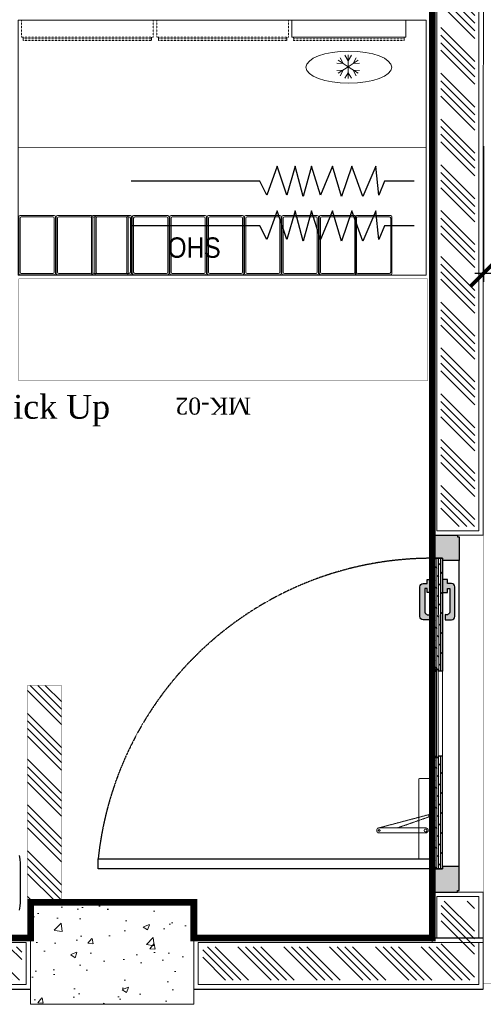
# Model space of a CAD drawing. Header units: millimetres. Extents: x 1277566 to 1493426, y 1039116 to 1145896.
# Tile 65 of 151: x 1342946 to 1344309, y 1133611 to 1136507. Entities that reach past the tile are written whole.
import ezdxf

# ---------------------------------------------------------------- set-up
doc = ezdxf.new("R2010")
doc.units = ezdxf.units.MM
doc.header["$PDMODE"] = 67
doc.linetypes.add('DASHED2', pattern=[0.375, 0.25, -0.125])
for name, color, linetype in [('01_DOOR', 76, 'Continuous'), ('CIVIL DIM', 7, 'Continuous'), ('Dimension a', 7, 'Continuous'), ('Edges', 7, 'Continuous'), ('Equipment Name', 8, 'Continuous'), ('MAIN KITCHEN', 7, 'Continuous')]:
    doc.layers.add(name, color=color, linetype=linetype)
for name, color, linetype, lineweight in [('A - TEXT', 7, 'Continuous', 13), ('CIVIL WALL HATCH', 7, 'Continuous', 5), ('CKD Dimensions', 3, 'Continuous', 0), ('EXISTING COLUMN', 5, 'Continuous', 20), ('FRONT COUNTER', 214, 'Continuous', 18), ('L1', 171, 'Continuous', 13), ('L6', 252, 'Continuous', 13), ('L7', 252, 'Continuous', 0), ('PLASTER', 252, 'Continuous', 9), ('tile finish', 32, 'Continuous', 9), ('WALL', 7, 'Continuous', 40)]:
    doc.layers.add(name, color=color, linetype=linetype, lineweight=lineweight)
doc.layers.add('Equipment', color=7, linetype='Continuous', lineweight=9, true_color=0xcc6600)
doc.styles.add('CKD_Dimension Text', font='BOOKOS.TTF')
doc.styles.add('ROMANS', font='arial.ttf', dxfattribs={"width": 0.75})
doc.styles.add('STYLE1', font='GOTHIC.TTF', dxfattribs={"width": 0.9})
doc.styles.add('style12', font='BOOKOSI.TTF')
doc.dimstyles.new('1.300', dxfattribs={"dimtxt": 150, "dimasz": 75, "dimexe": 25, "dimexo": 25, "dimgap": 15, "dimtad": 0, "dimdec": 0, "dimdsep": 46, "dimtxsty": 'ROMANS', "dimblk": 'ARCHTICK', "dimcen": 0.09, "dimdle": 25, "dimclrd": 256, "dimclre": 256, "dimclrt": 256, "dimadec": 1, "dimazin": 2, "dimtfac": 1, "dimtdec": 0, "dimtmove": 2, "dimatfit": 3, "dimldrblk": 'OPEN90', "dimfxl": 100, "dimtolj": 1, "dimtzin": 0, "dimlwe": -1, "dimarcsym": 0})
pattern_1 = [(135, (154681.03, -46618.93), (-67.351921, -67.351921), []), (135, (154681.03, -46596.48), (-67.351921, -67.351921), []), (135, (154681.03, -46574.03), (-67.351921, -67.351921), []), (135, (154681.03, -46551.58), (-67.351921, -67.351921), [])]

# ---------------------------------------------------------------- blocks, each defined once
blk = doc.blocks.new('door closer')
at = {"color": 14, "linetype": 'DASHED2', "lineweight": 9, "ltscale": 0.5}
for p, q in [((10736.43, -3996.01), (10716.43, -3996.01)), ((10716.43, -3996.01), (10716.43, -3999.19)), ((10727.44, -3996.77), (10724.13, -4009.27)), ((10726.86, -3996.83), (10724.13, -4004.67)), ((10725.64, -3996.14), (10725.64, -3996.01)), ((10728.52, -3996.26), (10725.76, -3996.26)), ((10728.64, -3996.14), (10728.64, -3996.01)), ((10736.43, -3999.19), (10736.43, -3996.01)), ((10716.55, -3999.31), (10736.31, -3999.31)), ((10722.88, -3999.31), (10722.88, -3997.66)), ((10722.88, -3999.31), (10722.88, -4009.19)), ((10724.13, -3999.31), (10724.13, -3997.66)), ((10724.13, -4009.19), (10724.13, -3999.31))]:
    blk.add_line(p, q, dxfattribs=at)
for centre, radius in [((10727.21, -3996.64), 0.123), ((10723.51, -3997.66), 0.338), ((10723.51, -4009.19), 0.214)]:
    blk.add_circle(centre, radius, dxfattribs=at)
for centre, radius, start, end in [((10723.51, -3997.66), 0.625, 360, 180), ((10725.76, -3996.14), 0.12, 180, 270), ((10717.05, -4005.46), 13.03, 41.9275, 44.9169), ((10727.11, -3996.33), 0.562, 229.3399, 295.6856), ((10727.25, -3996.61), 0.25, 295.6856, 334.162), ((10726.83, -3996.41), 0.711, 334.162, 5.5837), ((10728.32, -3996.27), 0.78, 179.2294, 185.0234), ((10728.52, -3996.14), 0.12, 270, 0), ((10716.55, -3999.19), 0.12, 180, 270), ((10736.31, -3999.19), 0.12, 270, 0), ((10723.51, -4009.19), 0.625, 180, 0)]:
    blk.add_arc(centre, radius, start, end, dxfattribs=at)
blk = doc.blocks.new('A$C68A023B9')
at = {"layer": '01_DOOR', "ltscale": 2}
h = blk.add_hatch(color=253, dxfattribs=at)
h.set_gradient(color1=(173, 173, 173), one_color=1, tint=1, name='SPHERICAL')
edge = h.paths.add_edge_path()
edge.add_arc((4.75, 1.25), 0.5, 270, 21.737)
edge.add_line((5.22, 1.44), (6, 1.44))
edge.add_line((6, 1.44), (6, 0.75))
edge.add_line((6, 0.75), (6, 0.5))
edge.add_arc((5.5, 0.5), 0.5, 270, 360, ccw=False)
edge.add_line((5.5, 0), (1.09, 0))
edge.add_arc((1.09, 0.5), 0.5, 180, 270, ccw=False)
edge.add_line((0.59, 0.5), (0.59, 0.75))
edge.add_line((0.59, 0.75), (0.59, 1.1))
edge.add_line((0.59, 1.1), (0, 1.1))
edge.add_line((0, 1.1), (0, 1.85))
edge.add_line((0, 1.85), (1.94, 1.85))
edge.add_line((1.94, 1.85), (1.94, 1.1))
edge.add_line((1.94, 1.1), (1.34, 1.1))
edge.add_line((1.34, 1.1), (1.34, 0.75))
edge.add_line((1.34, 0.75), (4.75, 0.75))
blk.add_lwpolyline([(4.75, 0.75, 0.530238), (5.22, 1.44), (6, 1.44), (6, 0.75), (6, 0.5, -0.414214), (5.5, 0), (1.09, 0, -0.414214), (0.59, 0.5), (0.59, 0.75), (0.59, 1.1), (0, 1.1), (0, 1.85), (1.94, 1.85), (1.94, 1.1), (1.34, 1.1), (1.34, 0.75)], format="xyb", close=True, dxfattribs=at)
blk = doc.blocks.new('door sdfgh')
at = {"layer": '01_DOOR', "ltscale": 100}
h = blk.add_hatch(dxfattribs=at)
h.set_pattern_fill('DOTS', color=256, scale=58.874347, angle=-90, style=0)
h.set_pattern_definition([(90, (275185.757, 11141403.7222), (3.6796466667, 1.8398233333), [0, -3.6796466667])])
h.paths.add_polyline_path([(1223028.7, 1241623.6), (1223028.7, 1241616.8), (1223058.3, 1241616.8), (1223058.3, 1241548.6), (1222984.3, 1241548.6), (1222984.3, 1241553.6), (1222979.3, 1241553.6), (1222979.3, 1241623.6)])
h.paths.add_polyline_path([(1223028.7, 1242523.6), (1223028.7, 1242530.4), (1223058.4, 1242530.4), (1223058.4, 1242598.6), (1222984.3, 1242598.6), (1222984.3, 1242593.7), (1222979.4, 1242593.7), (1222979.4, 1242523.6)])
at = {"layer": '01_DOOR', "lineweight": 9, "ltscale": 100}
h = blk.add_hatch(dxfattribs=at)
h.set_pattern_fill('DOLMIT', color=251, scale=19.624782, angle=-90, style=0)
h.set_pattern_definition([(270, (275249.5377, 11142032.3274), (4.9061955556, -1e-15), []), (315, (275249.538, 11142032.327), (9.812391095, 9.812391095), [6.938408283, -13.876834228])])
h.paths.add_polyline_path([(1223028.7, 1241948.7), (1223041, 1241948.7), (1223041, 1241943.8), (1223058.3, 1241943.8), (1223058.3, 1241616.8), (1223028.7, 1241616.8)])
h.paths.add_polyline_path([(1223028.7, 1242198.6), (1223041, 1242198.6), (1223041, 1242203.5), (1223058.3, 1242203.5), (1223058.4, 1242530.4), (1223028.7, 1242530.4)])
at = {"layer": '01_DOOR', "ltscale": 100}
for p, q in [((1222979.4, 1242523.6, 33362.9), (1222979.3, 1241623.6, 33362.9)), ((1223058.3, 1242198.6, 33362.9), (1223046, 1242203.5, 33362.9)), ((1223058.3, 1242203.5, 33362.9), (1223046, 1242198.6, 33362.9)), ((1223058.3, 1241948.7, 33362.9), (1223046, 1241943.8, 33362.9)), ((1223058.3, 1241943.8, 33362.9), (1223046, 1241948.7, 33362.9))]:
    blk.add_line(p, q, dxfattribs=at)
at = {"layer": '01_DOOR', "color": 251, "lineweight": 15, "ltscale": 100}
for p, q in [((1223028.7, 1242198.6, 33362.9), (1223028.7, 1241948.7, 33362.9)), ((1223058.3, 1242198.6, 33362.9), (1223058.3, 1241948.7, 33362.9))]:
    blk.add_line(p, q, dxfattribs=at)
at = {"layer": '01_DOOR', "ltscale": 100, "elevation": 33362.9}
for points in [[(1223028.7, 1242523.6), (1223028.7, 1242530.4), (1223058.4, 1242530.4), (1223058.4, 1242598.6), (1222984.3, 1242598.6), (1222984.3, 1242593.7), (1222979.4, 1242593.7), (1222979.4, 1242523.6)], [(1223046, 1242198.6), (1223046, 1242203.5), (1223058.3, 1242203.5), (1223058.3, 1242198.6)], [(1223046, 1241948.7), (1223046, 1241943.8), (1223058.3, 1241943.8), (1223058.3, 1241948.7)], [(1223028.7, 1241623.6), (1223028.7, 1241616.8), (1223058.3, 1241616.8), (1223058.3, 1241548.6), (1222984.3, 1241548.6), (1222984.3, 1241553.6), (1222979.3, 1241553.6), (1222979.3, 1241623.6)]]:
    blk.add_lwpolyline(points, close=True, dxfattribs=at)
at = {"layer": '01_DOOR', "elevation": 33362.9}
blk.add_lwpolyline([(1222979.4, 1242593.7), (1222979.4, 1242588.8)], dxfattribs=at)
at = {"layer": '01_DOOR', "ltscale": 100, "elevation": 33362.9}
for points in [[(1223028.7, 1242198.6), (1223041, 1242198.6), (1223041, 1242203.5), (1223058.3, 1242203.5), (1223058.4, 1242530.4), (1223028.7, 1242530.4), (1223028.7, 1242198.6)], [(1223028.7, 1241948.7), (1223041, 1241948.7), (1223041, 1241943.8), (1223058.3, 1241943.8), (1223058.3, 1241616.8), (1223028.7, 1241616.8), (1223028.7, 1241948.7)]]:
    blk.add_lwpolyline(points, dxfattribs=at)
at = {"layer": '01_DOOR', "color": 251, "linetype": 'DASHED2', "elevation": 33362.9}
blk.add_lwpolyline([(1223058.4, 1242530.4), (1224040.8, 1242530.4), (1224040.8, 1242500.8), (1223058.4, 1242500.8)], close=True, dxfattribs=at)
at = {"layer": '01_DOOR', "lineweight": 18, "ltscale": 2, "elevation": 33362.9}
blk.add_lwpolyline([(1223041, 1242203.5), (1223041, 1241943.8), (1223046, 1241943.8), (1223046, 1242203.5)], close=True, dxfattribs=at)
at = {"layer": '01_DOOR', "color": 251, "linetype": 'DASHED2'}
blk.add_arc((1223058.3, 1242604.8, 33362.9), 988, 270, 353.9577, dxfattribs=at)
at = {"layer": '01_DOOR', "xscale": -11.84344983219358, "yscale": 11.84344983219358, "zscale": 11.84344983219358, "rotation": 90}
blk.add_blockref('door closer', (1175731.8, 1369420.3, 33362.9), dxfattribs=at)
at = {"layer": '01_DOOR', "ltscale": 50, "yscale": 19.73908305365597, "zscale": 19.73908305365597}
for p, xscale, rotation in [((1222992.1, 1241679.5, 33362.9), -19.73908305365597, 270), ((1223094.9, 1241679.5, 33362.9), 19.73908305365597, 89.99999999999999)]:
    blk.add_blockref('A$C68A023B9', p, dxfattribs=dict(at, xscale=xscale, rotation=rotation))
blk = doc.blocks.new('_ARCHTICK')
at = {"color": 0, "linetype": 'ByBlock', "const_width": 0.15}
blk.add_lwpolyline([(-0.5, -0.5), (0.5, 0.5)], dxfattribs=at)
blk = doc.blocks.new('*D116')
at = {"layer": 'CIVIL DIM', "linetype": 'DASHED2', "transparency": 16777216}
for p, q in [((1344309.2, 1136134.9), (1344309.2, 1135736)), ((1362426.2, 1136000.7), (1362426.2, 1135736))]:
    blk.add_line(p, q, dxfattribs=at)
at = {"layer": 'CIVIL DIM', "lineweight": -2, "transparency": 16777216}
for p, q in [((1344284.2, 1135761), (1353146.3, 1135761)), ((1362451.2, 1135761), (1353589.1, 1135761))]:
    blk.add_line(p, q, dxfattribs=at)
at = {"layer": 'Defpoints', "color": 0, "transparency": 16777216}
for p in [(1344309.2, 1136159.9), (1362426.2, 1136019.1, -260.7), (1362426.2, 1135761)]:
    blk.add_point(p, dxfattribs=at)
at = {"layer": 'CIVIL DIM', "lineweight": -2, "transparency": 16777216, "xscale": 75, "yscale": 75, "zscale": 75, "rotation": 180}
blk.add_blockref('_ARCHTICK', (1344309.2, 1135761), dxfattribs=at)
at = {"layer": 'CIVIL DIM', "lineweight": -2, "transparency": 16777216, "xscale": 75, "yscale": 75, "zscale": 75}
blk.add_blockref('_ARCHTICK', (1362426.2, 1135761), dxfattribs=at)
at = {"layer": 'CIVIL DIM', "transparency": 16777216, "insert": (1353367.7, 1135761), "char_height": 150, "attachment_point": 5, "style": 'ROMANS', "bg_fill": 3, "box_fill_scale": 1.1, "bg_fill_color": 256, "bg_fill_true_color": 13158600, "bg_fill_transparency": 0}
blk.add_mtext('\\A1;18117', dxfattribs=at)
blk = doc.blocks.new('_Open90')
at = {"color": 0, "linetype": 'ByBlock', "lineweight": -2}
for p, q in [((-0.5, 0.5), (0, 0)), ((0, 0), (-1, 0)), ((0, 0), (-0.5, -0.5))]:
    blk.add_line(p, q, dxfattribs=at)

msp = doc.modelspace()

# ---------------------------------------------------------------- hatches: boundary and pattern name
at = {"layer": 'CIVIL WALL HATCH'}
h = msp.add_hatch(dxfattribs=at)
h.set_pattern_fill('ANSI34', color=256, scale=5, angle=90)
h.set_pattern_definition(pattern_1)
h.paths.add_polyline_path([(1344286.156, 1143264.5371), (1344186.156, 1143264.5371), (1344183.8777, 1135016.1905), (1344283.8777, 1135016.1905)])
h = msp.add_hatch(dxfattribs=at)
h.set_pattern_fill('ANSI34', color=256, scale=5, angle=90)
h.set_pattern_definition(pattern_1)
edge = h.paths.add_edge_path()
edge.add_line((1342968.3787, 1134549.0436), (1343068.3787, 1134549.0436))
edge.add_line((1343068.3787, 1134549.0436), (1343068.3787, 1133911.4478))
edge.add_line((1343068.3787, 1133911.4478), (1342968.3787, 1133911.4478))
edge.add_line((1342968.3787, 1133911.4478), (1342968.3787, 1134547.1192))
h = msp.add_hatch(dxfattribs=at)
h.set_pattern_fill('ANSI34', color=256, scale=5, angle=90)
h.set_pattern_definition(pattern_1)
h.paths.add_polyline_path([(1344184.8813, 1133915.1869), (1344282.874, 1133915.1869), (1344282.874, 1133780.4442), (1344184.8813, 1133780.4442)])
h = msp.add_hatch(dxfattribs=at)
h.set_pattern_fill('ANSI34', color=256, scale=5, angle=90)
h.set_pattern_definition(pattern_1)
h.paths.add_polyline_path([(1339023.7868, 1133780.4442), (1342951.7796, 1133780.4442), (1342951.7796, 1133682.4515), (1339023.7868, 1133682.4515)])
h = msp.add_hatch(dxfattribs=at)
h.set_pattern_fill('ANSI34', color=256, scale=5, angle=90)
h.set_pattern_definition(pattern_1)
h.paths.add_polyline_path([(1343483.7868, 1133780.4442), (1344282.874, 1133780.4442), (1344282.874, 1133682.4515), (1343483.7868, 1133682.4515)])
at = {"layer": 'EXISTING COLUMN', "linetype": 'Continuous'}
h = msp.add_hatch(dxfattribs=at)
h.set_pattern_fill('AR-CONC', color=256, style=2)
h.set_pattern_definition([(50, (498054.15, -27634.9), (182.184669, -15.939086), [19.05, -209.55]), (355, (498054.15, -27634.9), (-35.243421, 191.056845), [15.24, -167.640584]), (100.451445, (498069.33, -27636.23), (146.941247, 175.117752), [16.190009, -178.090245]), (46.1842, (498054.15, -27584.1), (271.07904, -42.042328), [28.575, -314.325]), (96.635558, (498076.74, -27587.6), (237.404134, 247.426125), [24.285023, -267.13561]), (351.184151, (498054.15, -27584.1), (237.404134, 247.426125), [22.859967, -251.45973]), (21, (498079.55, -27596.8), (151.614391, -102.265198), [19.05, -209.55]), (326, (498079.55, -27596.8), (61.802028, 184.187966), [15.24, -167.64]), (71.451445, (498092.19, -27605.32), (213.41642, 81.922769), [16.190009, -178.089938]), (37.5, (498054.15, -27634.9), (3.0886033, 84.555039), [0, -165.608, 0, -170.18, 0, -168.275]), (7.5, (498054.15, -27634.9), (66.8196625, 100.180575), [0, -97.028, 0, -161.798, 0, -64.135]), (327.5, (497997.51, -27634.9), (135.5905952, -5.728744), [0, -63.5, 0, -198.12, 0, -262.89]), (317.5, (497972.11, -27634.9), (148.129181, 25.426491), [0, -82.55, 0, -131.572, 0, -186.69])])
h.paths.add_polyline_path([(1342977.7832, 1133611.4478), (1342977.7832, 1133911.4478), (1343457.7832, 1133911.4478), (1343457.7832, 1133611.4478)])

# ---------------------------------------------------------------- linework, layer by layer
for p, q in [((1338997.7832, 1133806.4478), (1342977.7832, 1133806.4478)), ((1343457.7832, 1133806.4478), (1344308.8777, 1133806.4478)), ((1338997.7832, 1133656.4478), (1342977.7832, 1133656.4478)), ((1343457.7832, 1133656.4478), (1344308.8777, 1133656.4478))]:
    msp.add_line(p, q)
at = {"layer": 'CKD Dimensions', "const_width": 1}
msp.add_lwpolyline([(1342968.3787, 1134549.0436), (1343068.3787, 1134549.0436), (1343068.3787, 1133911.4478), (1342968.3787, 1133911.4478), (1342968.3787, 1134547.1192)], dxfattribs=at)
at = {"layer": 'Edges', "color": 6}
for p, q in [((1342944.1899, 1134049.3681), (1342946.4941, 1134037.7843)), ((1342946.4941, 1134037.7843), (1342947.2533, 1134026.201)), ((1342947.2533, 1134026.201), (1342947.2533, 1133911.2905)), ((1342947.2533, 1133911.2905), (1342946.4941, 1133899.7072)), ((1342946.4941, 1133899.7072), (1342944.1899, 1133888.1233))]:
    msp.add_line(p, q, dxfattribs=at)
at = {"layer": 'Equipment', "elevation": 13372.1327}
for points in [[(1342942.9665, 1135760.1513), (1342942.9665, 1135927.0293, -0.414213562), (1342946.7765, 1135930.8393), (1343047.1065, 1135930.8393, -0.414213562), (1343050.9165, 1135927.0293), (1343050.9165, 1135760.1513, -0.414213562), (1343047.1065, 1135756.3413), (1342946.7765, 1135756.3413, -0.414213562)], [(1342942.9665, 1135760.1513), (1342942.9665, 1135927.0293, -0.414213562), (1342946.7765, 1135930.8393), (1343047.1065, 1135930.8393, -0.414213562), (1343050.9165, 1135927.0293), (1343050.9165, 1135760.1513, -0.414213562), (1343047.1065, 1135756.3413), (1342946.7765, 1135756.3413, -0.414213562)], [(1342946.7765, 1135763.9613), (1342946.7765, 1135923.2193, -0.414213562), (1342950.5865, 1135927.0293), (1343043.2965, 1135927.0293, -0.414213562), (1343047.1065, 1135923.2193), (1343047.1065, 1135763.9613, -0.414213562), (1343043.2965, 1135760.1513), (1342950.5865, 1135760.1513, -0.414213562)], [(1342946.7765, 1135763.9613), (1342946.7765, 1135923.2193, -0.414213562), (1342950.5865, 1135927.0293), (1343043.2965, 1135927.0293, -0.414213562), (1343047.1065, 1135923.2193), (1343047.1065, 1135763.9613, -0.414213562), (1343043.2965, 1135760.1513), (1342950.5865, 1135760.1513, -0.414213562)], [(1343052.9165, 1135760.1513), (1343052.9165, 1135927.0293, -0.414213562), (1343056.7265, 1135930.8393), (1343157.0565, 1135930.8393, -0.414213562), (1343160.8665, 1135927.0293), (1343160.8665, 1135760.1513, -0.414213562), (1343157.0565, 1135756.3413), (1343056.7265, 1135756.3413, -0.414213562)], [(1343052.9165, 1135760.1513), (1343052.9165, 1135927.0293, -0.414213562), (1343056.7265, 1135930.8393), (1343157.0565, 1135930.8393, -0.414213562), (1343160.8665, 1135927.0293), (1343160.8665, 1135760.1513, -0.414213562), (1343157.0565, 1135756.3413), (1343056.7265, 1135756.3413, -0.414213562)], [(1343056.7265, 1135763.9613), (1343056.7265, 1135923.2193, -0.414213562), (1343060.5365, 1135927.0293), (1343153.2465, 1135927.0293, -0.414213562), (1343157.0565, 1135923.2193), (1343157.0565, 1135763.9613, -0.414213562), (1343153.2465, 1135760.1513), (1343060.5365, 1135760.1513, -0.414213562)], [(1343056.7265, 1135763.9613), (1343056.7265, 1135923.2193, -0.414213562), (1343060.5365, 1135927.0293), (1343153.2465, 1135927.0293, -0.414213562), (1343157.0565, 1135923.2193), (1343157.0565, 1135763.9613, -0.414213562), (1343153.2465, 1135760.1513), (1343060.5365, 1135760.1513, -0.414213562)], [(1343157.0565, 1135760.1513), (1343157.0565, 1135927.0293, -0.414213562), (1343160.8665, 1135930.8393), (1343261.1965, 1135930.8393, -0.414213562), (1343265.0065, 1135927.0293), (1343265.0065, 1135760.1513, -0.414213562), (1343261.1965, 1135756.3413), (1343160.8665, 1135756.3413, -0.414213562)], [(1343157.0565, 1135760.1513), (1343157.0565, 1135927.0293, -0.414213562), (1343160.8665, 1135930.8393), (1343261.1965, 1135930.8393, -0.414213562), (1343265.0065, 1135927.0293), (1343265.0065, 1135760.1513, -0.414213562), (1343261.1965, 1135756.3413), (1343160.8665, 1135756.3413, -0.414213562)], [(1343160.8665, 1135763.9613), (1343160.8665, 1135923.2193, -0.414213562), (1343164.6765, 1135927.0293), (1343257.3865, 1135927.0293, -0.414213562), (1343261.1965, 1135923.2193), (1343261.1965, 1135763.9613, -0.414213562), (1343257.3865, 1135760.1513), (1343164.6765, 1135760.1513, -0.414213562)], [(1343160.8665, 1135763.9613), (1343160.8665, 1135923.2193, -0.414213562), (1343164.6765, 1135927.0293), (1343257.3865, 1135927.0293, -0.414213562), (1343261.1965, 1135923.2193), (1343261.1965, 1135763.9613, -0.414213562), (1343257.3865, 1135760.1513), (1343164.6765, 1135760.1513, -0.414213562)], [(1343274.9565, 1135760.1513), (1343274.9565, 1135927.0293, 0.414213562), (1343271.1465, 1135930.8393), (1343170.8165, 1135930.8393, 0.414213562), (1343167.0065, 1135927.0293), (1343167.0065, 1135760.1513, 0.414213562), (1343170.8165, 1135756.3413), (1343271.1465, 1135756.3413, 0.414213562)], [(1343274.9565, 1135760.1513), (1343274.9565, 1135927.0293, 0.414213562), (1343271.1465, 1135930.8393), (1343170.8165, 1135930.8393, 0.414213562), (1343167.0065, 1135927.0293), (1343167.0065, 1135760.1513, 0.414213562), (1343170.8165, 1135756.3413), (1343271.1465, 1135756.3413, 0.414213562)], [(1343271.1465, 1135763.9613), (1343271.1465, 1135923.2193, 0.414213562), (1343267.3365, 1135927.0293), (1343174.6265, 1135927.0293, 0.414213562), (1343170.8165, 1135923.2193), (1343170.8165, 1135763.9613, 0.414213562), (1343174.6265, 1135760.1513), (1343267.3365, 1135760.1513, 0.414213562)], [(1343271.1465, 1135763.9613), (1343271.1465, 1135923.2193, 0.414213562), (1343267.3365, 1135927.0293), (1343174.6265, 1135927.0293, 0.414213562), (1343170.8165, 1135923.2193), (1343170.8165, 1135763.9613, 0.414213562), (1343174.6265, 1135760.1513), (1343267.3365, 1135760.1513, 0.414213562)], [(1343384.9065, 1135760.1513), (1343384.9065, 1135927.0293, 0.414213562), (1343381.0965, 1135930.8393), (1343280.7665, 1135930.8393, 0.414213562), (1343276.9565, 1135927.0293), (1343276.9565, 1135760.1513, 0.414213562), (1343280.7665, 1135756.3413), (1343381.0965, 1135756.3413, 0.414213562)], [(1343384.9065, 1135760.1513), (1343384.9065, 1135927.0293, 0.414213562), (1343381.0965, 1135930.8393), (1343280.7665, 1135930.8393, 0.414213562), (1343276.9565, 1135927.0293), (1343276.9565, 1135760.1513, 0.414213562), (1343280.7665, 1135756.3413), (1343381.0965, 1135756.3413, 0.414213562)], [(1343381.0965, 1135763.9613), (1343381.0965, 1135923.2193, 0.414213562), (1343377.2865, 1135927.0293), (1343284.5765, 1135927.0293, 0.414213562), (1343280.7665, 1135923.2193), (1343280.7665, 1135763.9613, 0.414213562), (1343284.5765, 1135760.1513), (1343377.2865, 1135760.1513, 0.414213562)], [(1343381.0965, 1135763.9613), (1343381.0965, 1135923.2193, 0.414213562), (1343377.2865, 1135927.0293), (1343284.5765, 1135927.0293, 0.414213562), (1343280.7665, 1135923.2193), (1343280.7665, 1135763.9613, 0.414213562), (1343284.5765, 1135760.1513), (1343377.2865, 1135760.1513, 0.414213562)], [(1343494.8565, 1135760.1513), (1343494.8565, 1135927.0293, 0.414213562), (1343491.0465, 1135930.8393), (1343390.7165, 1135930.8393, 0.414213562), (1343386.9065, 1135927.0293), (1343386.9065, 1135760.1513, 0.414213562), (1343390.7165, 1135756.3413), (1343491.0465, 1135756.3413, 0.414213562)], [(1343494.8565, 1135760.1513), (1343494.8565, 1135927.0293, 0.414213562), (1343491.0465, 1135930.8393), (1343390.7165, 1135930.8393, 0.414213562), (1343386.9065, 1135927.0293), (1343386.9065, 1135760.1513, 0.414213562), (1343390.7165, 1135756.3413), (1343491.0465, 1135756.3413, 0.414213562)], [(1343491.0465, 1135763.9613), (1343491.0465, 1135923.2193, 0.414213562), (1343487.2365, 1135927.0293), (1343394.5265, 1135927.0293, 0.414213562), (1343390.7165, 1135923.2193), (1343390.7165, 1135763.9613, 0.414213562), (1343394.5265, 1135760.1513), (1343487.2365, 1135760.1513, 0.414213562)], [(1343491.0465, 1135763.9613), (1343491.0465, 1135923.2193, 0.414213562), (1343487.2365, 1135927.0293), (1343394.5265, 1135927.0293, 0.414213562), (1343390.7165, 1135923.2193), (1343390.7165, 1135763.9613, 0.414213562), (1343394.5265, 1135760.1513), (1343487.2365, 1135760.1513, 0.414213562)], [(1343604.8065, 1135760.1513), (1343604.8065, 1135927.0293, 0.414213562), (1343600.9965, 1135930.8393), (1343500.6665, 1135930.8393, 0.414213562), (1343496.8565, 1135927.0293), (1343496.8565, 1135760.1513, 0.414213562), (1343500.6665, 1135756.3413), (1343600.9965, 1135756.3413, 0.414213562)], [(1343604.8065, 1135760.1513), (1343604.8065, 1135927.0293, 0.414213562), (1343600.9965, 1135930.8393), (1343500.6665, 1135930.8393, 0.414213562), (1343496.8565, 1135927.0293), (1343496.8565, 1135760.1513, 0.414213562), (1343500.6665, 1135756.3413), (1343600.9965, 1135756.3413, 0.414213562)], [(1343600.9965, 1135763.9613), (1343600.9965, 1135923.2193, 0.414213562), (1343597.1865, 1135927.0293), (1343504.4765, 1135927.0293, 0.414213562), (1343500.6665, 1135923.2193), (1343500.6665, 1135763.9613, 0.414213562), (1343504.4765, 1135760.1513), (1343597.1865, 1135760.1513, 0.414213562)], [(1343600.9965, 1135763.9613), (1343600.9965, 1135923.2193, 0.414213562), (1343597.1865, 1135927.0293), (1343504.4765, 1135927.0293, 0.414213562), (1343500.6665, 1135923.2193), (1343500.6665, 1135763.9613, 0.414213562), (1343504.4765, 1135760.1513), (1343597.1865, 1135760.1513, 0.414213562)], [(1343606.8065, 1135760.1513), (1343606.8065, 1135927.0293, -0.414213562), (1343610.6165, 1135930.8393), (1343710.9465, 1135930.8393, -0.414213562), (1343714.7565, 1135927.0293), (1343714.7565, 1135760.1513, -0.414213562), (1343710.9465, 1135756.3413), (1343610.6165, 1135756.3413, -0.414213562)], [(1343606.8065, 1135760.1513), (1343606.8065, 1135927.0293, -0.414213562), (1343610.6165, 1135930.8393), (1343710.9465, 1135930.8393, -0.414213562), (1343714.7565, 1135927.0293), (1343714.7565, 1135760.1513, -0.414213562), (1343710.9465, 1135756.3413), (1343610.6165, 1135756.3413, -0.414213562)], [(1343610.6165, 1135763.9613), (1343610.6165, 1135923.2193, -0.414213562), (1343614.4265, 1135927.0293), (1343707.1365, 1135927.0293, -0.414213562), (1343710.9465, 1135923.2193), (1343710.9465, 1135763.9613, -0.414213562), (1343707.1365, 1135760.1513), (1343614.4265, 1135760.1513, -0.414213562)], [(1343610.6165, 1135763.9613), (1343610.6165, 1135923.2193, -0.414213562), (1343614.4265, 1135927.0293), (1343707.1365, 1135927.0293, -0.414213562), (1343710.9465, 1135923.2193), (1343710.9465, 1135763.9613, -0.414213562), (1343707.1365, 1135760.1513), (1343614.4265, 1135760.1513, -0.414213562)], [(1343716.7565, 1135760.1513), (1343716.7565, 1135927.0293, -0.414213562), (1343720.5665, 1135930.8393), (1343820.8965, 1135930.8393, -0.414213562), (1343824.7065, 1135927.0293), (1343824.7065, 1135760.1513, -0.414213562), (1343820.8965, 1135756.3413), (1343720.5665, 1135756.3413, -0.414213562)], [(1343716.7565, 1135760.1513), (1343716.7565, 1135927.0293, -0.414213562), (1343720.5665, 1135930.8393), (1343820.8965, 1135930.8393, -0.414213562), (1343824.7065, 1135927.0293), (1343824.7065, 1135760.1513, -0.414213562), (1343820.8965, 1135756.3413), (1343720.5665, 1135756.3413, -0.414213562)], [(1343720.5665, 1135763.9613), (1343720.5665, 1135923.2193, -0.414213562), (1343724.3765, 1135927.0293), (1343817.0865, 1135927.0293, -0.414213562), (1343820.8965, 1135923.2193), (1343820.8965, 1135763.9613, -0.414213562), (1343817.0865, 1135760.1513), (1343724.3765, 1135760.1513, -0.414213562)], [(1343720.5665, 1135763.9613), (1343720.5665, 1135923.2193, -0.414213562), (1343724.3765, 1135927.0293), (1343817.0865, 1135927.0293, -0.414213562), (1343820.8965, 1135923.2193), (1343820.8965, 1135763.9613, -0.414213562), (1343817.0865, 1135760.1513), (1343724.3765, 1135760.1513, -0.414213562)], [(1343826.7065, 1135760.1513), (1343826.7065, 1135927.0293, -0.414213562), (1343830.5165, 1135930.8393), (1343930.8465, 1135930.8393, -0.414213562), (1343934.6565, 1135927.0293), (1343934.6565, 1135760.1513, -0.414213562), (1343930.8465, 1135756.3413), (1343830.5165, 1135756.3413, -0.414213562)], [(1343826.7065, 1135760.1513), (1343826.7065, 1135927.0293, -0.414213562), (1343830.5165, 1135930.8393), (1343930.8465, 1135930.8393, -0.414213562), (1343934.6565, 1135927.0293), (1343934.6565, 1135760.1513, -0.414213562), (1343930.8465, 1135756.3413), (1343830.5165, 1135756.3413, -0.414213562)], [(1343830.5165, 1135763.9613), (1343830.5165, 1135923.2193, -0.414213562), (1343834.3265, 1135927.0293), (1343927.0365, 1135927.0293, -0.414213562), (1343930.8465, 1135923.2193), (1343930.8465, 1135763.9613, -0.414213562), (1343927.0365, 1135760.1513), (1343834.3265, 1135760.1513, -0.414213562)], [(1343830.5165, 1135763.9613), (1343830.5165, 1135923.2193, -0.414213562), (1343834.3265, 1135927.0293), (1343927.0365, 1135927.0293, -0.414213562), (1343930.8465, 1135923.2193), (1343930.8465, 1135763.9613, -0.414213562), (1343927.0365, 1135760.1513), (1343834.3265, 1135760.1513, -0.414213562)], [(1343932.5165, 1135760.1513), (1343932.5165, 1135927.0293, -0.414213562), (1343936.3265, 1135930.8393), (1344036.6565, 1135930.8393, -0.414213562), (1344040.4665, 1135927.0293), (1344040.4665, 1135760.1513, -0.414213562), (1344036.6565, 1135756.3413), (1343936.3265, 1135756.3413, -0.414213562)], [(1343932.5165, 1135760.1513), (1343932.5165, 1135927.0293, -0.414213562), (1343936.3265, 1135930.8393), (1344036.6565, 1135930.8393, -0.414213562), (1344040.4665, 1135927.0293), (1344040.4665, 1135760.1513, -0.414213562), (1344036.6565, 1135756.3413), (1343936.3265, 1135756.3413, -0.414213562)], [(1343936.3265, 1135763.9613), (1343936.3265, 1135923.2193, -0.414213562), (1343940.1365, 1135927.0293), (1344032.8465, 1135927.0293, -0.414213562), (1344036.6565, 1135923.2193), (1344036.6565, 1135763.9613, -0.414213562), (1344032.8465, 1135760.1513), (1343940.1365, 1135760.1513, -0.414213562)], [(1343936.3265, 1135763.9613), (1343936.3265, 1135923.2193, -0.414213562), (1343940.1365, 1135927.0293), (1344032.8465, 1135927.0293, -0.414213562), (1344036.6565, 1135923.2193), (1344036.6565, 1135763.9613, -0.414213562), (1344032.8465, 1135760.1513), (1343940.1365, 1135760.1513, -0.414213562)]]:
    msp.add_lwpolyline(points, format="xyb", close=True, dxfattribs=at)
at = {"layer": 'EXISTING COLUMN', "linetype": 'Continuous'}
msp.add_lwpolyline([(1342977.7832, 1133611.4478), (1342977.7832, 1133911.4478), (1343457.7832, 1133911.4478), (1343457.7832, 1133611.4478)], close=True, dxfattribs=at)
at = {"layer": 'FRONT COUNTER', "const_width": 20}
msp.add_lwpolyline([(1340767.9316, 1133806.4485), (1340768.0353, 1135756.5107), (1337895.3292, 1135756.9113), (1337895.3575, 1138178.9599), (1344158.8777, 1138178.9599), (1344158.8777, 1133806.4478), (1343457.7832, 1133806.4478), (1343457.7832, 1133911.4478), (1342977.7832, 1133911.4478), (1342977.7832, 1133806.4478), (1340767.9316, 1133806.5653)], dxfattribs=at)
at = {"layer": 'L6', "const_width": 1}
for points in [[(1342941.07, 1136130.4774), (1344141.07, 1136130.4774)], [(1342943.1334, 1135744.4339), (1344145.2307, 1135745.0847), (1344145.2307, 1135445.0847), (1342943.1334, 1135444.4339), (1342943.1334, 1135744.4339)]]:
    msp.add_lwpolyline(points, dxfattribs=at)
at = {"layer": 'L7', "linetype": 'DASHED2', "ltscale": 0.05}
for p, q in [((1342956.07, 1136445.4774), (1343333.57, 1136445.4774)), ((1343353.57, 1136445.4774), (1343731.07, 1136445.4774))]:
    msp.add_line(p, q, dxfattribs=at)
at = {"layer": 'L7', "ltscale": 4}
msp.add_lwpolyline([(1344141.07, 1135755.4774), (1342941.07, 1135755.4774), (1342941.07, 1136505.4774), (1344141.07, 1136505.4774)], close=True, dxfattribs=at)
at = {"layer": 'L7', "linetype": 'DASHED2', "ltscale": 0.05}
for points in [[(1342951.07, 1136455.4774), (1342951.07, 1136505.4774)], [(1342951.07, 1136505.4774), (1343338.57, 1136505.4774)], [(1343338.57, 1136455.4774), (1343338.57, 1136505.4774)], [(1343338.57, 1136455.4774), (1343338.57, 1136505.4774)], [(1343348.57, 1136455.4774), (1343348.57, 1136505.4774)], [(1343348.57, 1136505.4774), (1343746.07, 1136505.4774)], [(1343736.07, 1136455.4774), (1343736.07, 1136505.4774)], [(1343736.07, 1136455.4774), (1343736.07, 1136505.4774)], [(1342951.07, 1136455.4774), (1343338.57, 1136455.4774)], [(1342956.07, 1136450.4774), (1343333.57, 1136450.4774)], [(1343348.57, 1136455.4774), (1343736.07, 1136455.4774)], [(1343353.57, 1136450.4774), (1343731.07, 1136450.4774)]]:
    msp.add_lwpolyline(points, dxfattribs=at)
at = {"layer": 'L7', "color": 1, "ltscale": 4}
for points in [[(1343746.07, 1136455.4774), (1343746.07, 1136505.4774)], [(1343746.07, 1136505.4774), (1344081.07, 1136505.4774)], [(1344081.07, 1136455.4774), (1344081.07, 1136505.4774)], [(1343746.07, 1136455.4774), (1344081.07, 1136455.4774)], [(1344076.07, 1136445.4774), (1344076.07, 1136455.4774)], [(1343911.57, 1136385.9774), (1343902.07, 1136402.4774)], [(1343911.57, 1136403.4774), (1343911.57, 1136368.4774)], [(1343911.57, 1136385.9774), (1343921.07, 1136402.4774)], [(1343896.957, 1136378.1061), (1343877.9521, 1136379.2518)], [(1343882.344, 1136387.7347), (1343911.57, 1136368.4774)], [(1343896.957, 1136378.1061), (1343888.406, 1136395.1173)], [(1343940.7959, 1136387.7347), (1343911.57, 1136368.4774)], [(1343926.1829, 1136378.1061), (1343934.7339, 1136395.1173)], [(1343926.1829, 1136378.1061), (1343945.1879, 1136379.2518)], [(1343896.957, 1136358.8488), (1343877.9521, 1136357.7031)], [(1343882.344, 1136349.2201), (1343911.57, 1136368.4774)], [(1343896.957, 1136358.8488), (1343888.406, 1136341.8376)], [(1343911.57, 1136350.9774), (1343902.07, 1136334.4774)], [(1343911.57, 1136333.4774), (1343911.57, 1136368.4774)], [(1343940.7959, 1136349.2201), (1343911.57, 1136368.4774)], [(1343911.57, 1136350.9774), (1343921.07, 1136334.4774)], [(1343926.1829, 1136358.8488), (1343945.1879, 1136357.7031)], [(1343926.1829, 1136358.8488), (1343934.7339, 1136341.8376)]]:
    msp.add_lwpolyline(points, dxfattribs=at)
at = {"layer": 'L7', "ltscale": 4}
for points in [[(1342956.07, 1136445.4774), (1342956.07, 1136455.4774)], [(1343333.57, 1136445.4774), (1343333.57, 1136455.4774)], [(1343353.57, 1136445.4774), (1343353.57, 1136455.4774)], [(1343731.07, 1136445.4774), (1343731.07, 1136455.4774)]]:
    msp.add_lwpolyline(points, dxfattribs=at)
at = {"layer": 'L7', "color": 1, "linetype": 'DASHED2', "ltscale": 0.05}
for points in [[(1343751.07, 1136445.4774), (1343751.07, 1136455.4774)], [(1343751.07, 1136450.4774), (1344076.07, 1136450.4774)], [(1343751.07, 1136445.4774), (1344076.07, 1136445.4774)]]:
    msp.add_lwpolyline(points, dxfattribs=at)
at = {"layer": 'L7', "color": 1, "ltscale": 4}
msp.add_ellipse((1343913.57, 1136366.9774), major_axis=(126, 0), ratio=0.373015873, dxfattribs=at)
at = {"layer": 'MAIN KITCHEN', "color": 3, "linetype": 'Continuous'}
for points in [[(1344105.997, 1136031.6278), (1344018.0484, 1136031.6278), (1344001.5106, 1135991.2286), (1343992.7321, 1136076.4088), (1343955.0485, 1135986.8469), (1343922.3469, 1136076.4088), (1343891.7745, 1135986.8469), (1343865.4381, 1136076.4088), (1343830.3225, 1135991.2286), (1343803.9862, 1136076.4088), (1343779.3172, 1135986.8469), (1343755.702, 1136076.4088), (1343731.0332, 1135991.2286), (1343703.0285, 1136076.4088), (1343672.3029, 1135991.2286), (1343651.6924, 1136031.6278), (1343273.6856, 1136031.6278)], [(1344105.997, 1135900.3576), (1344018.0484, 1135900.3576), (1344001.5106, 1135859.9584), (1343992.7321, 1135945.1386), (1343955.0485, 1135855.5767), (1343922.3469, 1135945.1386), (1343891.7745, 1135855.5767), (1343865.4381, 1135945.1386), (1343830.3225, 1135859.9584), (1343803.9862, 1135945.1386), (1343779.3172, 1135855.5767), (1343755.702, 1135945.1386), (1343731.0332, 1135859.9584), (1343703.0285, 1135945.1386), (1343672.3029, 1135859.9584), (1343651.6924, 1135900.3576), (1343273.6856, 1135900.3576)]]:
    msp.add_lwpolyline(points, dxfattribs=at)
at = {"layer": 'PLASTER'}
for points in [[(1344171.8777, 1135004.1905), (1344295.8777, 1135004.1905), (1344298.156, 1143276.5371), (1344174.156, 1143276.5371)], [(1344171.8795, 1133928.1887), (1344295.8759, 1133928.1887), (1344295.8759, 1133806.4478), (1344171.8795, 1133806.4478)], [(1339010.785, 1133793.446), (1342964.7814, 1133793.446), (1342964.7814, 1133669.4496), (1339010.785, 1133669.4496)], [(1343470.785, 1133793.446), (1344295.8759, 1133793.446), (1344295.8759, 1133669.4496), (1343470.785, 1133669.4496)]]:
    msp.add_lwpolyline(points, close=True, dxfattribs=at)
at = {"layer": 'tile finish'}
msp.add_line((1344158.8777, 1138536.4478), (1344158.8777, 1135236.4478), dxfattribs=at)
for points in [[(1344158.8777, 1134991.1905), (1344308.8777, 1134991.1905), (1344311.156, 1143289.5371), (1344161.156, 1143289.5371)], [(1344158.8777, 1133941.1905), (1344308.8777, 1133941.1905), (1344308.8777, 1133793.446), (1344158.8777, 1133793.446)], [(1338997.7832, 1133806.4478), (1342977.7832, 1133806.4478), (1342977.7832, 1133656.4478), (1338997.7832, 1133656.4478)], [(1343457.7832, 1133806.4478), (1344308.8777, 1133806.4478), (1344308.8777, 1133656.4478), (1343457.7832, 1133656.4478)]]:
    msp.add_lwpolyline(points, close=True, dxfattribs=at)
at = {"layer": 'WALL', "const_width": 1}
msp.add_lwpolyline([(1342968.3787, 1133911.4478), (1342968.3787, 1134549.0436), (1343068.3787, 1134549.0436), (1343068.3787, 1133911.4478)], dxfattribs=at)

# ---------------------------------------------------------------- block references
at = {"rotation": 180}
msp.add_blockref('door sdfgh', (2567217.232, 2376539.8336, -33362.9475), dxfattribs=at)

# ---------------------------------------------------------------- texts
at = {"layer": 'A - TEXT', "insert": (1343458.5259, 1135805.8158), "char_height": 60, "width": 704.58912, "attachment_point": 8, "style": 'STYLE1'}
msp.add_mtext('OHS', dxfattribs=at)
at = {"layer": 'Equipment Name', "insert": (1343625.9311, 1135345.5547), "char_height": 50, "width": 781.752435, "attachment_point": 1, "rotation": 180, "style": 'CKD_Dimension Text'}
msp.add_mtext('MK-02', dxfattribs=at)
at = {"layer": 'L1', "style": 'style12'}
msp.add_text('Food Pick Up', height=70, dxfattribs=at).set_placement((1342624.1954, 1135333.5084, -4718.1449))

# ---------------------------------------------------------------- next in the draw order: dimensions: what is measured, and where the dimension line sits
at = {"layer": 'CIVIL DIM'}
dim = msp.add_linear_dim(base=(1362426.2172, 1135761.0306), p1=(1344309.1985, 1136159.8776), p2=(1362426.2172, 1136019.1307, -260.7432), dimstyle='1.300', override={"dimfxl": 500, "dimfxlon": 1, "dimtfill": 1, "dimarcsym": 1}, dxfattribs=at)
dim.commit()
dim.dimension.update_dxf_attribs({"geometry": '*D116', "text_midpoint": (1353367.7079, 1135761.0306)})

# ---------------------------------------------------------------- next in the draw order: linework, layer by layer
at = {"layer": 'Dimension a', "const_width": 1}
msp.add_lwpolyline([(1344311.1414, 1143264.5371), (1344311.1414, 1143264.5371), (1344309.0014, 1133673.782), (1362426.2172, 1133673.782), (1362426.2172, 1144346.166), (1361571.853, 1144197.2149), (1360487.4677, 1144025.698), (1359410.0733, 1143869.994), (1358019.7869, 1143641.6172), (1355851.1801, 1143414.5566), (1354220.3668, 1143284.4306), (1352487.5959, 1143234.1123), (1351225.4064, 1143185.6992), (1348064.0137, 1143154.8317), (1346077.1311, 1143201.6987), (1344311.1414, 1143264.5371)], dxfattribs=at)

doc.saveas('drawing.dxf')
